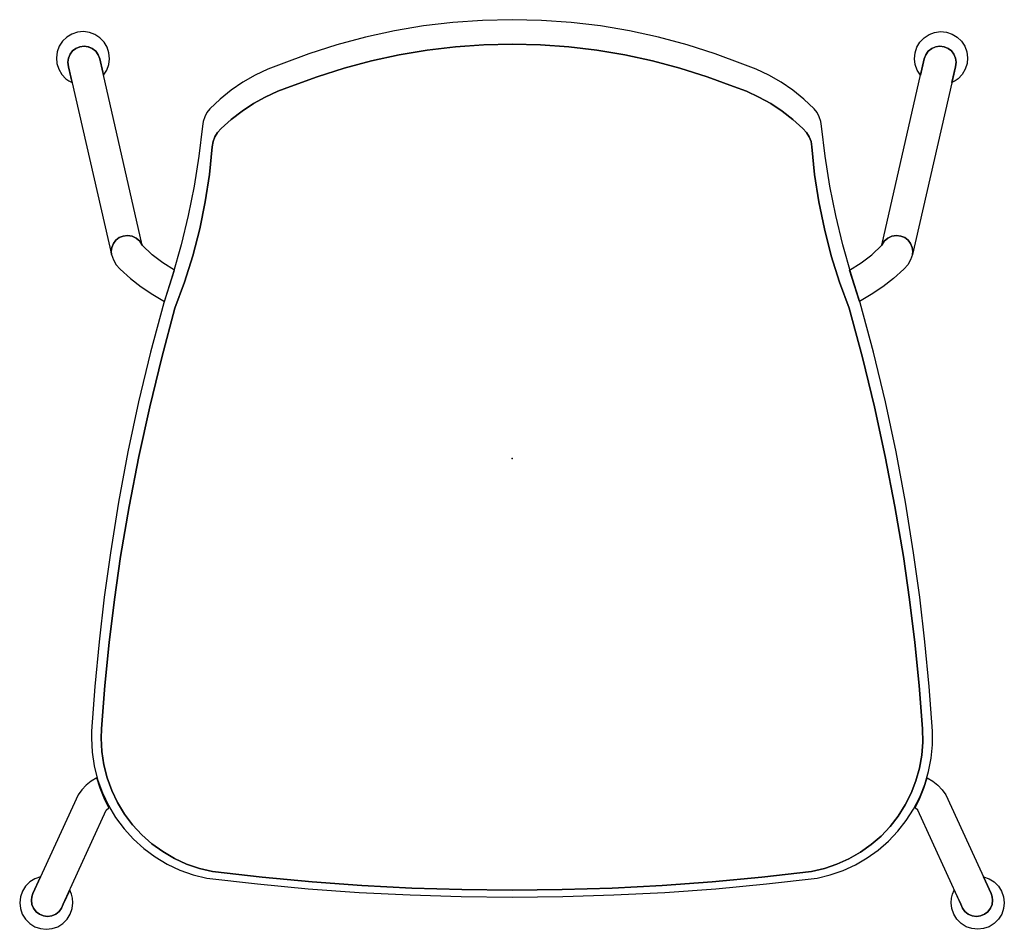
# Model space of a CAD drawing. Header units: metres. Extents: x -0.276 to 0.276, y -0.255 to 0.255.
import ezdxf

# ---------------------------------------------------------------- set-up
doc = ezdxf.new("R2010")
doc.units = ezdxf.units.M
doc.header["$MEASUREMENT"] = 0
doc.layers.get('0').update_dxf_attribs({"true_color": 0x000000})

# ---------------------------------------------------------------- blocks, each defined once
blk = doc.blocks.new('f78c109f-4ba7-4230-aa7c-a213c0e1569b')
for points in [[(-0.23607, -0.14409, 0), (-0.23616, -0.14796, 0), (-0.23577, -0.15583, 0), (-0.23461, -0.16363, 0), (-0.23269, -0.17127, 0), (-0.23003, -0.1787, 0), (-0.22665, -0.18582, 0), (-0.22259, -0.19258, 0), (-0.21788, -0.1989, 0), (-0.21257, -0.20474, 0), (-0.20672, -0.21002, 0), (-0.20037, -0.21471, 0), (-0.1936, -0.21875, 0), (-0.18646, -0.22211, 0), (-0.17902, -0.22475, 0), (-0.17136, -0.22665, 0), (-0.14291, -0.2299, 0), (-0.1144, -0.23255, 0), (-0.08585, -0.23462, 0), (-0.05725, -0.2361, 0), (-0.02863, -0.23699, 0), (0, -0.23729, 0), (0.02863, -0.23699, 0), (0.05725, -0.2361, 0), (0.08585, -0.23462, 0), (0.1144, -0.23255, 0), (0.14291, -0.2299, 0), (0.17136, -0.22665, 0), (0.17876, -0.22483, 0), (0.18596, -0.22231, 0), (0.19288, -0.21913, 0), (0.19947, -0.2153, 0), (0.20567, -0.21087, 0), (0.21142, -0.20586, 0), (0.21667, -0.20034, 0), (0.22137, -0.19434, 0), (0.22548, -0.18793, 0), (0.22896, -0.18115, 0), (0.23178, -0.17408, 0), (0.23392, -0.16677, 0), (0.23535, -0.15929, 0), (0.23607, -0.15171, 0), (0.23607, -0.14409, 0), (0.23425, -0.11897, 0), (0.23189, -0.0939, 0), (0.22899, -0.06888, 0), (0.22555, -0.04393, 0), (0.22106, -0.01556, 0), (0.21582, 0.01268, 0), (0.20983, 0.04077, 0), (0.20309, 0.06869, 0), (0.1956, 0.09642, 0), (0.19042, 0.11256, 0), (0.18584, 0.12888, 0), (0.18188, 0.14536, 0), (0.17853, 0.16198, 0), (0.17582, 0.17872, 0), (0.17373, 0.19554, 0), (0.17336, 0.19822, 0), (0.17255, 0.20081, 0), (0.17131, 0.20322, 0), (0.16969, 0.20539, 0), (0.1639, 0.21081, 0), (0.1577, 0.21576, 0), (0.15114, 0.22023, 0), (0.14426, 0.22418, 0), (0.1371, 0.22759, 0), (0.12969, 0.23044, 0), (0.11413, 0.23623, 0), (0.09831, 0.24127, 0), (0.08226, 0.24556, 0), (0.06603, 0.24908, 0), (0.04966, 0.25183, 0), (0.03317, 0.25379, 0), (0.0166, 0.25497, 0), (0, 0.25537, 0), (-0.0166, 0.25497, 0), (-0.03317, 0.25379, 0), (-0.04966, 0.25183, 0), (-0.06603, 0.24908, 0), (-0.08226, 0.24556, 0), (-0.09831, 0.24127, 0), (-0.11413, 0.23623, 0), (-0.12969, 0.23044, 0), (-0.1371, 0.22759, 0), (-0.14426, 0.22418, 0), (-0.15114, 0.22023, 0), (-0.1577, 0.21576, 0), (-0.1639, 0.21081, 0), (-0.16969, 0.20539, 0), (-0.17131, 0.20322, 0), (-0.17255, 0.20081, 0), (-0.17336, 0.19822, 0), (-0.17373, 0.19554, 0), (-0.17582, 0.17872, 0), (-0.17853, 0.16198, 0), (-0.18188, 0.14536, 0), (-0.18584, 0.12888, 0), (-0.19042, 0.11256, 0), (-0.1956, 0.09642, 0), (-0.20309, 0.06869, 0), (-0.20983, 0.04077, 0), (-0.21582, 0.01268, 0), (-0.22106, -0.01556, 0), (-0.22555, -0.04393, 0), (-0.22899, -0.06888, 0), (-0.23189, -0.0939, 0), (-0.23425, -0.11897, 0), (-0.23607, -0.14409, 0)], [(-0.23152, 0.23336, 0), (-0.22944, 0.22422, 0), (-0.22761, 0.22701, 0), (-0.22644, 0.23014, 0), (-0.226, 0.23346, 0), (-0.22632, 0.23678, 0), (-0.22736, 0.23996, 0), (-0.22908, 0.24282, 0), (-0.2314, 0.24523, 0), (-0.2342, 0.24706, 0), (-0.23734, 0.24822, 0), (-0.24065, 0.24866, 0), (-0.24398, 0.24835, 0), (-0.24716, 0.2473, 0), (-0.25002, 0.24558, 0), (-0.25243, 0.24326, 0), (-0.25427, 0.24047, 0), (-0.25543, 0.23734, 0), (-0.25587, 0.23402, 0), (-0.25556, 0.2307, 0), (-0.25451, 0.22752, 0), (-0.25279, 0.22466, 0), (-0.25047, 0.22225, 0), (-0.24879, 0.22105, 0), (-0.24697, 0.22009, 0), (-0.24896, 0.22883, 0), (-0.24936, 0.23147, 0), (-0.24905, 0.23381, 0), (-0.24815, 0.23598, 0), (-0.24672, 0.23784, 0), (-0.24485, 0.23927, 0), (-0.24267, 0.24017, 0), (-0.24034, 0.24048, 0), (-0.23792, 0.24015, 0), (-0.23567, 0.23918, 0), (-0.23377, 0.23765, 0), (-0.23235, 0.23566, 0), (-0.23152, 0.23336, 0)], [(0.23152, 0.23336, 0), (0.22944, 0.22422, 0), (0.22761, 0.22701, 0), (0.22644, 0.23014, 0), (0.226, 0.23346, 0), (0.22632, 0.23678, 0), (0.22736, 0.23996, 0), (0.22908, 0.24282, 0), (0.2314, 0.24523, 0), (0.2342, 0.24706, 0), (0.23734, 0.24822, 0), (0.24065, 0.24866, 0), (0.24398, 0.24835, 0), (0.24716, 0.2473, 0), (0.25002, 0.24558, 0), (0.25243, 0.24326, 0), (0.25427, 0.24047, 0), (0.25543, 0.23734, 0), (0.25587, 0.23402, 0), (0.25556, 0.2307, 0), (0.25451, 0.22752, 0), (0.25279, 0.22466, 0), (0.25047, 0.22225, 0), (0.24879, 0.22105, 0), (0.24697, 0.22009, 0), (0.24896, 0.22883, 0), (0.24936, 0.23147, 0), (0.24905, 0.23381, 0), (0.24815, 0.23598, 0), (0.24672, 0.23784, 0), (0.24485, 0.23927, 0), (0.24267, 0.24017, 0), (0.24034, 0.24048, 0), (0.23792, 0.24015, 0), (0.23567, 0.23918, 0), (0.23377, 0.23765, 0), (0.23235, 0.23566, 0), (0.23152, 0.23336, 0)], [(-0.23152, 0.23336, 0), (-0.23235, 0.23565, 0), (-0.23377, 0.23764, 0), (-0.23567, 0.23918, 0), (-0.23791, 0.24015, 0), (-0.24034, 0.24048, 0), (-0.24267, 0.24017, 0), (-0.24485, 0.23927, 0), (-0.24672, 0.23784, 0), (-0.24815, 0.23598, 0), (-0.24905, 0.23381, 0), (-0.24936, 0.23147, 0), (-0.24896, 0.22883, 0), (-0.22495, 0.1235, 0), (-0.22498, 0.12372, 0), (-0.22506, 0.12495, 0), (-0.22506, 0.12517, 0), (-0.22475, 0.12751, 0), (-0.22385, 0.1297, 0), (-0.22241, 0.13157, 0), (-0.22053, 0.13301, 0), (-0.21835, 0.13391, 0), (-0.216, 0.13422, 0), (-0.21339, 0.13384, 0), (-0.211, 0.13272, 0), (-0.20903, 0.13095, 0), (-0.20766, 0.1287, 0), (-0.23152, 0.23335, 0)], [(0.00002, -0.23338, 0), (0, -0.23338, 0), (-0.0281, -0.23309, 0), (-0.05619, -0.23221, 0), (-0.08426, -0.23076, 0), (-0.11229, -0.22872, 0), (-0.14027, -0.2261, 0), (-0.16819, -0.2229, 0), (-0.17556, -0.22117, 0), (-0.18271, -0.21873, 0), (-0.18959, -0.21558, 0), (-0.19613, -0.21177, 0), (-0.20225, -0.20733, 0), (-0.2079, -0.20231, 0), (-0.21303, -0.19675, 0), (-0.21758, -0.19072, 0), (-0.22151, -0.18426, 0), (-0.22477, -0.17744, 0), (-0.22735, -0.17033, 0), (-0.22921, -0.16301, 0), (-0.23033, -0.15554, 0), (-0.23071, -0.14799, 0), (-0.23053, -0.14283, 0), (-0.22861, -0.11856, 0), (-0.22618, -0.09433, 0), (-0.22325, -0.07015, 0), (-0.21981, -0.04604, 0), (-0.21499, -0.0179, 0), (-0.20953, 0.01013, 0), (-0.20344, 0.03803, 0), (-0.19672, 0.06578, 0), (-0.18936, 0.09337, 0), (-0.18394, 0.10796, 0), (-0.17928, 0.12282, 0), (-0.17538, 0.13789, 0), (-0.17225, 0.15314, 0), (-0.16991, 0.16853, 0), (-0.16836, 0.18402, 0), (-0.16788, 0.1869, 0), (-0.16686, 0.18963, 0), (-0.16532, 0.19211, 0), (-0.16333, 0.19424, 0), (-0.15765, 0.19936, 0), (-0.1516, 0.20404, 0), (-0.14522, 0.20825, 0), (-0.13853, 0.21196, 0), (-0.13159, 0.21517, 0), (-0.12443, 0.21784, 0), (-0.10949, 0.22336, 0), (-0.0943, 0.22817, 0), (-0.07891, 0.23225, 0), (-0.06334, 0.23561, 0), (-0.04763, 0.23823, 0), (-0.03181, 0.2401, 0), (-0.01592, 0.24123, 0), (0, 0.2416, 0), (0.00002, 0.2416, 0), (0.01595, 0.24123, 0), (0.03184, 0.2401, 0), (0.04766, 0.23823, 0), (0.06337, 0.23561, 0), (0.07895, 0.23226, 0), (0.09434, 0.22817, 0), (0.10953, 0.22336, 0), (0.12447, 0.21784, 0), (0.13164, 0.21517, 0), (0.13858, 0.21196, 0), (0.14526, 0.20825, 0), (0.15165, 0.20404, 0), (0.15769, 0.19936, 0), (0.16337, 0.19424, 0), (0.16536, 0.19211, 0), (0.1669, 0.18963, 0), (0.16793, 0.1869, 0), (0.1684, 0.18402, 0), (0.16995, 0.16853, 0), (0.1723, 0.15314, 0), (0.17542, 0.13789, 0), (0.17932, 0.12282, 0), (0.18399, 0.10796, 0), (0.18941, 0.09337, 0), (0.19676, 0.06578, 0), (0.20349, 0.03803, 0), (0.20958, 0.01013, 0), (0.21504, -0.0179, 0), (0.21985, -0.04604, 0), (0.22329, -0.07015, 0), (0.22623, -0.09433, 0), (0.22865, -0.11856, 0), (0.23058, -0.14283, 0), (0.23072, -0.15023, 0), (0.23014, -0.1576, 0), (0.22885, -0.16489, 0), (0.22686, -0.17201, 0), (0.22418, -0.17891, 0), (0.22085, -0.18552, 0), (0.21689, -0.19177, 0), (0.21235, -0.19761, 0), (0.20726, -0.20298, 0), (0.20167, -0.20783, 0), (0.19563, -0.21212, 0), (0.18921, -0.2158, 0), (0.18246, -0.21884, 0), (0.17545, -0.22122, 0), (0.16824, -0.2229, 0), (0.14031, -0.2261, 0), (0.11233, -0.22872, 0), (0.08429, -0.23076, 0), (0.05622, -0.23222, 0), (0.02813, -0.23309, 0), (0.00002, -0.23338, 0)], [(-0.16819, -0.2229, 0), (-0.14027, -0.2261, 0), (-0.11228, -0.22872, 0), (-0.08425, -0.23076, 0), (-0.05618, -0.23222, 0), (-0.02808, -0.23309, 0), (0.00002, -0.23338, 0), (0.02813, -0.23309, 0), (0.05622, -0.23222, 0), (0.08429, -0.23076, 0), (0.11233, -0.22872, 0), (0.14031, -0.2261, 0), (0.16824, -0.2229, 0), (0.17545, -0.22122, 0), (0.18246, -0.21884, 0), (0.18921, -0.2158, 0), (0.19563, -0.21212, 0), (0.20167, -0.20783, 0), (0.20726, -0.20298, 0), (0.21235, -0.19761, 0), (0.21689, -0.19177, 0), (0.22085, -0.18552, 0), (0.22418, -0.17891, 0), (0.22686, -0.17201, 0), (0.22885, -0.16489, 0), (0.23014, -0.1576, 0), (0.23072, -0.15023, 0), (0.23058, -0.14283, 0), (0.22865, -0.11856, 0), (0.22623, -0.09433, 0), (0.22329, -0.07015, 0), (0.21985, -0.04604, 0), (0.21504, -0.0179, 0), (0.20958, 0.01013, 0), (0.20349, 0.03803, 0), (0.19676, 0.06578, 0), (0.18941, 0.09337, 0), (0.18399, 0.10796, 0), (0.17932, 0.12282, 0), (0.17542, 0.13789, 0), (0.1723, 0.15314, 0), (0.16995, 0.16853, 0), (0.1684, 0.18402, 0), (0.16793, 0.1869, 0), (0.1669, 0.18963, 0), (0.16536, 0.19211, 0), (0.16337, 0.19424, 0), (0.15769, 0.19936, 0), (0.15165, 0.20404, 0), (0.14526, 0.20825, 0), (0.13858, 0.21196, 0), (0.13164, 0.21517, 0), (0.12447, 0.21784, 0), (0.10953, 0.22336, 0), (0.09434, 0.22817, 0), (0.07895, 0.23226, 0), (0.06337, 0.23561, 0), (0.04766, 0.23823, 0), (0.03184, 0.2401, 0), (0.01595, 0.24123, 0), (0.00002, 0.2416, 0), (-0.0159, 0.24123, 0), (-0.03179, 0.2401, 0), (-0.04761, 0.23823, 0), (-0.06333, 0.23561, 0), (-0.0789, 0.23226, 0), (-0.0943, 0.22817, 0), (-0.10948, 0.22336, 0), (-0.12443, 0.21784, 0), (-0.13159, 0.21517, 0), (-0.13853, 0.21196, 0), (-0.14522, 0.20825, 0), (-0.1516, 0.20404, 0), (-0.15765, 0.19936, 0), (-0.16333, 0.19424, 0), (-0.16532, 0.19211, 0), (-0.16686, 0.18963, 0), (-0.16788, 0.1869, 0), (-0.16836, 0.18402, 0), (-0.16991, 0.16853, 0), (-0.17225, 0.15314, 0), (-0.17538, 0.13789, 0), (-0.17928, 0.12282, 0), (-0.18394, 0.10796, 0), (-0.18936, 0.09337, 0), (-0.19672, 0.06578, 0), (-0.20344, 0.03803, 0), (-0.20953, 0.01013, 0), (-0.21499, -0.0179, 0), (-0.21981, -0.04604, 0), (-0.22325, -0.07015, 0), (-0.22618, -0.09433, 0), (-0.22861, -0.11856, 0), (-0.23053, -0.14283, 0), (-0.23071, -0.14799, 0), (-0.23033, -0.15554, 0), (-0.22921, -0.16301, 0), (-0.22735, -0.17033, 0), (-0.22477, -0.17744, 0), (-0.22151, -0.18426, 0), (-0.21758, -0.19072, 0), (-0.21303, -0.19675, 0), (-0.2079, -0.20231, 0), (-0.20225, -0.20733, 0), (-0.19613, -0.21177, 0), (-0.18959, -0.21558, 0), (-0.18271, -0.21873, 0), (-0.17556, -0.22117, 0), (-0.16819, -0.2229, 0)], [(0.23152, 0.23336, 0), (0.23235, 0.23565, 0), (0.23377, 0.23764, 0), (0.23567, 0.23918, 0), (0.23791, 0.24015, 0), (0.24034, 0.24048, 0), (0.24267, 0.24017, 0), (0.24485, 0.23927, 0), (0.24672, 0.23784, 0), (0.24815, 0.23598, 0), (0.24905, 0.23381, 0), (0.24936, 0.23147, 0), (0.24896, 0.22883, 0), (0.22495, 0.1235, 0), (0.22498, 0.12372, 0), (0.22506, 0.12495, 0), (0.22506, 0.12517, 0), (0.22475, 0.12751, 0), (0.22385, 0.1297, 0), (0.22241, 0.13157, 0), (0.22053, 0.13301, 0), (0.21835, 0.13391, 0), (0.216, 0.13422, 0), (0.21339, 0.13384, 0), (0.211, 0.13272, 0), (0.20903, 0.13095, 0), (0.20766, 0.1287, 0), (0.23152, 0.23335, 0)], [(-0.22002, 0.11525, 0), (-0.21426, 0.11011, 0), (-0.20817, 0.10536, 0), (-0.20177, 0.10104, 0), (-0.1951, 0.09716, 0), (-0.18954, 0.11478, 0), (-0.19605, 0.11878, 0), (-0.20211, 0.12343, 0), (-0.20766, 0.1287, 0), (-0.20903, 0.13095, 0), (-0.211, 0.13272, 0), (-0.21339, 0.13384, 0), (-0.216, 0.13422, 0), (-0.21835, 0.13391, 0), (-0.22053, 0.13301, 0), (-0.22241, 0.13157, 0), (-0.22385, 0.1297, 0), (-0.22475, 0.12751, 0), (-0.22506, 0.12517, 0), (-0.22491, 0.1235, 0), (-0.22384, 0.12052, 0), (-0.22224, 0.11779, 0), (-0.22017, 0.11539, 0), (-0.22002, 0.11525, 0)], [(0.22002, 0.11525, 0), (0.21426, 0.11011, 0), (0.20817, 0.10536, 0), (0.20177, 0.10104, 0), (0.1951, 0.09716, 0), (0.18954, 0.11478, 0), (0.19605, 0.11878, 0), (0.20211, 0.12343, 0), (0.20766, 0.1287, 0), (0.20903, 0.13095, 0), (0.211, 0.13272, 0), (0.21339, 0.13384, 0), (0.216, 0.13422, 0), (0.21835, 0.13391, 0), (0.22053, 0.13301, 0), (0.22241, 0.13157, 0), (0.22385, 0.1297, 0), (0.22475, 0.12751, 0), (0.22506, 0.12517, 0), (0.22491, 0.1235, 0), (0.22384, 0.12052, 0), (0.22224, 0.11779, 0), (0.22017, 0.11539, 0), (0.22002, 0.11525, 0)], [(-0.24369, -0.1799, 0), (-0.26908, -0.23531, 0), (-0.26969, -0.23715, 0), (-0.26989, -0.23907, 0), (-0.26959, -0.24141, 0), (-0.26868, -0.24359, 0), (-0.26724, -0.24547, 0), (-0.26536, -0.24691, 0), (-0.26318, -0.24781, 0), (-0.26083, -0.24812, 0), (-0.25846, -0.2478, 0), (-0.25625, -0.24688, 0), (-0.25436, -0.2454, 0), (-0.25292, -0.24349, 0), (-0.25204, -0.24126, 0), (-0.22783, -0.18853, 0), (-0.22632, -0.18718, 0), (-0.22904, -0.18172, 0), (-0.23134, -0.17607, 0), (-0.23321, -0.17027, 0), (-0.23629, -0.17212, 0), (-0.2391, -0.17438, 0), (-0.24158, -0.17699, 0), (-0.24369, -0.1799, 0)], [(0.24369, -0.1799, 0), (0.26908, -0.23531, 0), (0.26969, -0.23715, 0), (0.26989, -0.23907, 0), (0.26959, -0.24141, 0), (0.26868, -0.24359, 0), (0.26724, -0.24547, 0), (0.26536, -0.24691, 0), (0.26318, -0.24781, 0), (0.26083, -0.24812, 0), (0.25846, -0.2478, 0), (0.25625, -0.24688, 0), (0.25436, -0.2454, 0), (0.25292, -0.24349, 0), (0.25204, -0.24126, 0), (0.22783, -0.18853, 0), (0.22632, -0.18718, 0), (0.22904, -0.18172, 0), (0.23134, -0.17607, 0), (0.23321, -0.17027, 0), (0.23629, -0.17212, 0), (0.2391, -0.17438, 0), (0.24158, -0.17699, 0), (0.24369, -0.1799, 0)], [(-0.24839, -0.23331, 0), (-0.25204, -0.24126, 0), (-0.25292, -0.24349, 0), (-0.25436, -0.2454, 0), (-0.25625, -0.24688, 0), (-0.25846, -0.2478, 0), (-0.26083, -0.24812, 0), (-0.26318, -0.24781, 0), (-0.26536, -0.24691, 0), (-0.26724, -0.24547, 0), (-0.26868, -0.24359, 0), (-0.26959, -0.24141, 0), (-0.26989, -0.23907, 0), (-0.26969, -0.23715, 0), (-0.26908, -0.23531, 0), (-0.26482, -0.22588, 0), (-0.26798, -0.22698, 0), (-0.27082, -0.22876, 0), (-0.27319, -0.23112, 0), (-0.27497, -0.23396, 0), (-0.27608, -0.23711, 0), (-0.27646, -0.24044, 0), (-0.27608, -0.24376, 0), (-0.27498, -0.24692, 0), (-0.2732, -0.24975, 0), (-0.27083, -0.25211, 0), (-0.268, -0.25389, 0), (-0.26484, -0.25499, 0), (-0.26151, -0.25537, 0), (-0.25819, -0.25499, 0), (-0.25503, -0.25389, 0), (-0.2522, -0.25211, 0), (-0.24983, -0.24975, 0), (-0.24805, -0.24692, 0), (-0.24695, -0.24376, 0), (-0.24657, -0.24044, 0), (-0.24678, -0.23797, 0), (-0.24739, -0.23557, 0), (-0.24839, -0.23331, 0)], [(0.24839, -0.23331, 0), (0.25204, -0.24126, 0), (0.25292, -0.24349, 0), (0.25436, -0.2454, 0), (0.25625, -0.24688, 0), (0.25846, -0.2478, 0), (0.26083, -0.24812, 0), (0.26318, -0.24781, 0), (0.26536, -0.24691, 0), (0.26724, -0.24547, 0), (0.26868, -0.24359, 0), (0.26959, -0.24141, 0), (0.26989, -0.23907, 0), (0.26969, -0.23715, 0), (0.26908, -0.23531, 0), (0.26482, -0.22588, 0), (0.26798, -0.22698, 0), (0.27082, -0.22876, 0), (0.27319, -0.23112, 0), (0.27497, -0.23396, 0), (0.27608, -0.23711, 0), (0.27646, -0.24044, 0), (0.27608, -0.24376, 0), (0.27498, -0.24692, 0), (0.2732, -0.24975, 0), (0.27083, -0.25211, 0), (0.268, -0.25389, 0), (0.26484, -0.25499, 0), (0.26151, -0.25537, 0), (0.25819, -0.25499, 0), (0.25503, -0.25389, 0), (0.2522, -0.25211, 0), (0.24983, -0.24975, 0), (0.24805, -0.24692, 0), (0.24695, -0.24376, 0), (0.24657, -0.24044, 0), (0.24678, -0.23797, 0), (0.24739, -0.23557, 0), (0.24839, -0.23331, 0)]]:
    blk.add_polyline3d(points)
blk.add_point((0, 0.00904))
blk.add_point((0, 0.00904))
blk.add_point((0, 0.00904))

msp = doc.modelspace()

# ---------------------------------------------------------------- block references
msp.add_blockref('f78c109f-4ba7-4230-aa7c-a213c0e1569b', (0, 0))

doc.saveas('drawing.dxf')
